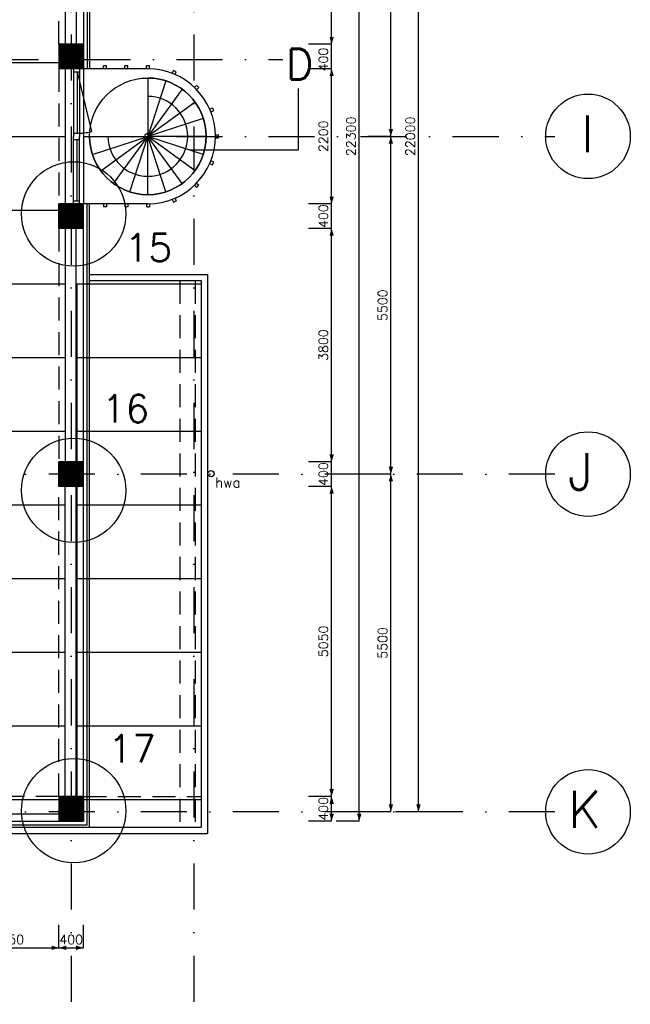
# Model space of a CAD drawing. Extents: x 10 to 84110, y 10 to 59410.
# Tile 11 of 16: x 62271 to 72222, y 15193 to 31227. Entities that reach past the tile are written whole.
import ezdxf
from ezdxf.enums import TextEntityAlignment as Align

# ---------------------------------------------------------------- set-up
doc = ezdxf.new("R2010")
doc.units = 0
doc.header["$LTSCALE"] = 60
doc.header["$MEASUREMENT"] = 0
doc.linetypes.add('DASHDOT', pattern=[25, 12.5, -6.25, 0, -6.25])
doc.linetypes.add('HIDDEN', pattern=[9.375, 6.25, -3.125])
doc.layers.get('0').update_dxf_attribs({"linetype": 'CONTINUOUS'})
for name, color, linetype in [('BETON', 8, 'CONTINUOUS'), ('CONSTR50', 1, 'CONTINUOUS'), ('KANAALPLAAT', 15, 'CONTINUOUS'), ('LAAG18', 3, 'CONTINUOUS'), ('LAAG25', 4, 'CONTINUOUS'), ('LAAG35', 7, 'CONTINUOUS'), ('LAAG50', 1, 'CONTINUOUS'), ('MAAT15', 3, 'CONTINUOUS'), ('STRAMIEN', 3, 'DASHDOT'), ('TXT18', 3, 'CONTINUOUS'), ('TXT50', 1, 'CONTINUOUS')]:
    doc.layers.add(name, color=color, linetype=linetype)
doc.styles.add('ROMANS', font='romans')

# ---------------------------------------------------------------- blocks, each defined once
blk = doc.blocks.new('ZUDIMTUS')
at = {"color": 3}
blk.add_solid([(0, 0), (-800, -240), (-800, 240)], dxfattribs=at)

msp = doc.modelspace()

# ---------------------------------------------------------------- linework, layer by layer
at = {"layer": 'BETON', "const_width": 400}
for points in [[(63310, 30627), (62910, 30627)], [(63310, 28027), (62910, 28027)], [(63310, 23827), (62910, 23827)], [(63110, 18577), (63110, 18177)]]:
    msp.add_lwpolyline(points, dxfattribs=at)
at = {"layer": 'CONSTR50'}
for p, q in [((62910, 30827), (62910, 30427)), ((63310, 30827), (62910, 30827)), ((63310, 30827), (63310, 30427)), ((63310, 30427), (62910, 30427)), ((62910, 27827), (62910, 28227)), ((63310, 28227), (62910, 28227)), ((63310, 27827), (63310, 28227)), ((63310, 27827), (62910, 27827)), ((63310, 24027), (62910, 24027)), ((62910, 23627), (62910, 24027)), ((63310, 23627), (63310, 24027)), ((63310, 23627), (62910, 23627)), ((63310, 18577), (62910, 18577)), ((62910, 18577), (62910, 18177)), ((63310, 18577), (63310, 18177)), ((62910, 18177), (63310, 18177))]:
    msp.add_line(p, q, dxfattribs=at)
at = {"layer": 'KANAALPLAAT'}
for p, q in [((63010, 34627), (63010, 24027)), ((61160, 30527), (63010, 30527)), ((61160, 29327), (63010, 29327)), ((61160, 28127), (63010, 28127)), ((61160, 26927), (63010, 26927)), ((63210, 24027), (63210, 26927)), ((63210, 26927), (65230, 26927)), ((61160, 25727), (63010, 25727)), ((63210, 25727), (65230, 25727)), ((61160, 24527), (63010, 24527)), ((63210, 24527), (65230, 24527)), ((63010, 18577), (63010, 23627)), ((63210, 18577), (63210, 23627)), ((61160, 23327), (63010, 23327)), ((63210, 23327), (65230, 23327)), ((61160, 22127), (63010, 22127)), ((63210, 22127), (65230, 22127)), ((61160, 20927), (63010, 20927)), ((63210, 20927), (65230, 20927)), ((61160, 19727), (63010, 19727)), ((63210, 19727), (65230, 19727)), ((61160, 18527), (62910, 18527)), ((63310, 18527), (65230, 18527))]:
    msp.add_line(p, q, dxfattribs=at)
at = {"layer": 'LAAG18'}
for p, q in [((63410, 40577), (63410, 30427)), ((63370, 40537), (63370, 30427)), ((63370, 18117), (63370, 28227)), ((63410, 18077), (63410, 28227)), ((63410, 27077), (65330, 27077)), ((63410, 26977), (65230, 26977)), ((65230, 26977), (65230, 18077)), ((65330, 27077), (65330, 17977)), ((42860, 18077), (63410, 18077)), ((42900, 18117), (63370, 18117)), ((61060, 18077), (65230, 18077)), ((61060, 17977), (65330, 17977))]:
    msp.add_line(p, q, dxfattribs=at)
at = {"layer": 'LAAG18', "linetype": 'HIDDEN'}
for p, q in [((62910, 30827), (62910, 34627)), ((62910, 30427), (62910, 28227)), ((62910, 27827), (62910, 24027)), ((64880, 26977), (64880, 18077)), ((65130, 26977), (65130, 18077)), ((62910, 18577), (62910, 23627)), ((62910, 18577), (61260, 18577)), ((63310, 18577), (65230, 18577))]:
    msp.add_line(p, q, dxfattribs=at)
at = {"layer": 'LAAG18'}
msp.add_circle((65389, 23834), 50, dxfattribs=at)
at = {"layer": 'LAAG25'}
for p, q in [((63148, 30427), (63148, 29327)), ((63148, 30377), (63248, 30377)), ((63208, 30377), (63439, 29404)), ((63208, 30377), (63208, 29377)), ((63248, 30427), (63248, 29327)), ((64360, 30427), (63310, 30427)), ((63310, 30427), (63310, 28227)), ((64360, 30277), (64360, 29327)), ((64653, 30230), (64360, 29327)), ((64918, 30095), (64360, 29327)), ((65128, 29885), (64360, 29327)), ((65263, 29620), (64360, 29327)), ((63148, 29377), (63248, 29377)), ((63148, 28227), (63148, 29327)), ((63148, 29277), (63248, 29277)), ((63208, 28277), (63208, 29277)), ((63248, 28227), (63248, 29327)), ((63410, 29327), (64360, 29327)), ((63456, 29033), (64360, 29327)), ((63591, 28768), (64360, 29327)), ((63801, 28558), (64360, 29327)), ((64066, 28423), (64360, 29327)), ((64360, 28377), (64360, 29327)), ((64653, 28423), (64360, 29327)), ((64918, 28558), (64360, 29327)), ((65128, 28768), (64360, 29327)), ((65263, 29033), (64360, 29327)), ((65310, 29327), (64360, 29327)), ((63148, 28277), (63248, 28277)), ((64360, 28227), (63310, 28227))]:
    msp.add_line(p, q, dxfattribs=at)
for radius in [950, 50]:
    msp.add_circle((64360, 29327), radius, dxfattribs=at)
for centre, radius, start, end in [((64360, 29327), 1100, 270, 90), ((64360, 29327), 950, 180, 90), ((64360, 29327), 650, 180, 90), ((63208, 30377), 1000, 270, 283.3565)]:
    msp.add_arc(centre, radius, start, end, dxfattribs=at)
at = {"layer": 'LAAG35'}
for p, q in [((63190, 34627), (63190, 30827)), ((63310, 34627), (63310, 30827)), ((63685, 30477), (63635, 30477)), ((63635, 30427), (63635, 30477)), ((63685, 30427), (63685, 30477)), ((64035, 30477), (63985, 30477)), ((63985, 30427), (63985, 30477)), ((64035, 30427), (64035, 30477)), ((64335, 30427), (64335, 30477)), ((64360, 30477), (64335, 30477)), ((64385, 30426), (64385, 30477)), ((64757, 30352), (64777, 30399)), ((64804, 30333), (64823, 30379)), ((65120, 30122), (65155, 30157)), ((65155, 30087), (65191, 30122)), ((65366, 29771), (65413, 29790)), ((65385, 29724), (65432, 29744)), ((65459, 29352), (65510, 29352)), ((65459, 29302), (65510, 29302)), ((65366, 28883), (65413, 28863)), ((65385, 28929), (65432, 28910)), ((65155, 28567), (65191, 28531)), ((65120, 28531), (65155, 28496)), ((63635, 28227), (63635, 28177)), ((63685, 28227), (63685, 28177)), ((63985, 28227), (63985, 28177)), ((64035, 28227), (64035, 28177)), ((64335, 28227), (64335, 28177)), ((64385, 28227), (64385, 28177)), ((64757, 28301), (64777, 28255)), ((64804, 28320), (64823, 28274)), ((63685, 28177), (63635, 28177)), ((64035, 28177), (63985, 28177)), ((64360, 28177), (64335, 28177)), ((63190, 24027), (63190, 27827)), ((63310, 24027), (63310, 27827)), ((63190, 18577), (63190, 23627)), ((63310, 18577), (63310, 23627)), ((61260, 18297), (62910, 18297)), ((61260, 18177), (62910, 18177))]:
    msp.add_line(p, q, dxfattribs=at)
for start, end in [(88.7543, 90), (66.2543, 68.7457), (43.7543, 46.2457), (21.2543, 23.7457), (358.7543, 1.2457), (336.2543, 338.7457), (313.7543, 316.2457), (291.2543, 293.7457), (270, 271.2457)]:
    msp.add_arc((64360, 29327), 1150, start, end, dxfattribs=at)
at = {"layer": 'LAAG50'}
for p, q in [((66814, 29105), (66814, 30105)), ((65036, 29105), (66814, 29105))]:
    msp.add_line(p, q, dxfattribs=at)
at = {"layer": 'MAAT15'}
for p, q in [((67805, 18177), (67805, 40477)), ((68770, 18327), (68770, 40327)), ((68320, 29327), (68320, 34827)), ((67355, 30827), (67355, 34627)), ((67355, 30827), (66980, 30827)), ((67355, 30427), (67355, 30827)), ((67355, 30427), (66980, 30427)), ((67355, 28227), (67355, 30427)), ((68320, 29327), (67945, 29327)), ((68320, 23827), (68320, 29327)), ((67355, 28227), (66980, 28227)), ((67355, 27827), (67355, 28227)), ((67355, 27827), (66980, 27827)), ((67355, 24027), (67355, 27827)), ((67355, 24027), (66980, 24027)), ((67355, 23627), (67355, 24027)), ((68320, 23827), (67945, 23827)), ((68320, 18327), (68320, 23827)), ((67355, 23627), (66980, 23627)), ((67355, 18577), (67355, 23627)), ((67355, 18577), (66980, 18577)), ((67355, 18177), (67355, 18577)), ((68320, 18327), (67945, 18327)), ((68770, 18327), (68395, 18327)), ((67355, 18177), (66980, 18177)), ((67805, 18177), (67430, 18177)), ((62910, 16113), (62910, 16488)), ((63310, 16113), (63310, 16488)), ((61260, 16113), (62910, 16113)), ((62910, 16113), (63310, 16113))]:
    msp.add_line(p, q, dxfattribs=at)
at = {"layer": 'STRAMIEN'}
for p, q in [((63110, 47487), (63110, 15193)), ((65110, 47487), (65110, 15193)), ((10823, 30577), (66558, 30577)), ((10823, 29327), (70994, 29327)), ((70994, 23827), (42189, 23827)), ((70994, 18327), (39101, 18327))]:
    msp.add_line(p, q, dxfattribs=at)
at = {"layer": 'STRAMIEN', "linetype": 'Continuous'}
for centre in [(71533, 29327), (71533, 23827), (71533, 18327)]:
    msp.add_circle(centre, 689, dxfattribs=at)
at = {"layer": 'TXT18'}
msp.add_lwpolyline([(64360, 29977, 0, 81, 0), (64600, 29939, 0, 0, 0), (64561, 29945, 0, 0, 0)], format="xyseb", dxfattribs=at)
at = {"layer": 'TXT50'}
for centre in [(63151, 28064), (63151, 23562), (63151, 18346)]:
    msp.add_circle(centre, 850, dxfattribs=at)

# ---------------------------------------------------------------- block references
at = {"layer": 'MAAT15', "xscale": 0.15, "yscale": 0.15, "zscale": 0.15}
for p, rotation in [((67355, 30827), 270), ((67355, 30427), 90), ((68320, 29327), 270), ((68320, 29327), 90), ((67355, 28227), 270), ((67355, 27827), 90), ((67355, 24027), 270), ((68320, 23827), 270), ((68320, 23827), 90), ((67355, 23627), 90), ((67355, 18577), 270), ((67355, 18577), 90), ((68320, 18327), 270), ((68770, 18327), 270), ((67355, 18177), 270), ((67805, 18177), 270), ((62910, 16113), 180)]:
    msp.add_blockref('ZUDIMTUS', p, dxfattribs=dict(at, rotation=rotation))
for p in [(62910, 16113), (63310, 16113)]:
    msp.add_blockref('ZUDIMTUS', p, dxfattribs=at)

# ---------------------------------------------------------------- texts
at = {"layer": 'LAAG50', "style": 'ROMANS'}
for s, height, p in [('D', 500, (66608, 30251)), ('I', 600, (71424, 29069)), ('J', 600, (71206, 23569)), ('K', 600, (71208, 18069))]:
    msp.add_text(s, height=height, dxfattribs=at).set_placement(p)
at = {"layer": 'MAAT15', "style": 'ROMANS'}
for s, p in [('400', (67295, 30577)), ('2200', (67295, 29327)), ('22300', (67745, 29327)), ('22000', (68710, 29327)), ('400', (67295, 28027)), ('5500', (68260, 26577)), ('3800', (67295, 25927)), ('400', (67295, 23827)), ('5050', (67295, 21102)), ('5500', (68260, 21077)), ('400', (67295, 18377))]:
    msp.add_text(s, height=150, rotation=90, dxfattribs=at).set_placement(p, align=Align.CENTER)
for s, p in [('1650', (62085, 16173)), ('400', (63110, 16173))]:
    msp.add_text(s, height=150, dxfattribs=at).set_placement(p, align=Align.CENTER)
at = {"layer": 'TXT18', "style": 'ROMANS'}
msp.add_text('hwa', height=162, dxfattribs=at).set_placement((65455, 23608))
at = {"layer": 'TXT50', "style": 'ROMANS'}
for s, p in [('15', (63983, 27288)), ('16', (63611, 24667)), ('17', (63719, 19130))]:
    msp.add_text(s, height=450, dxfattribs=at).set_placement(p)

doc.saveas('drawing.dxf')
